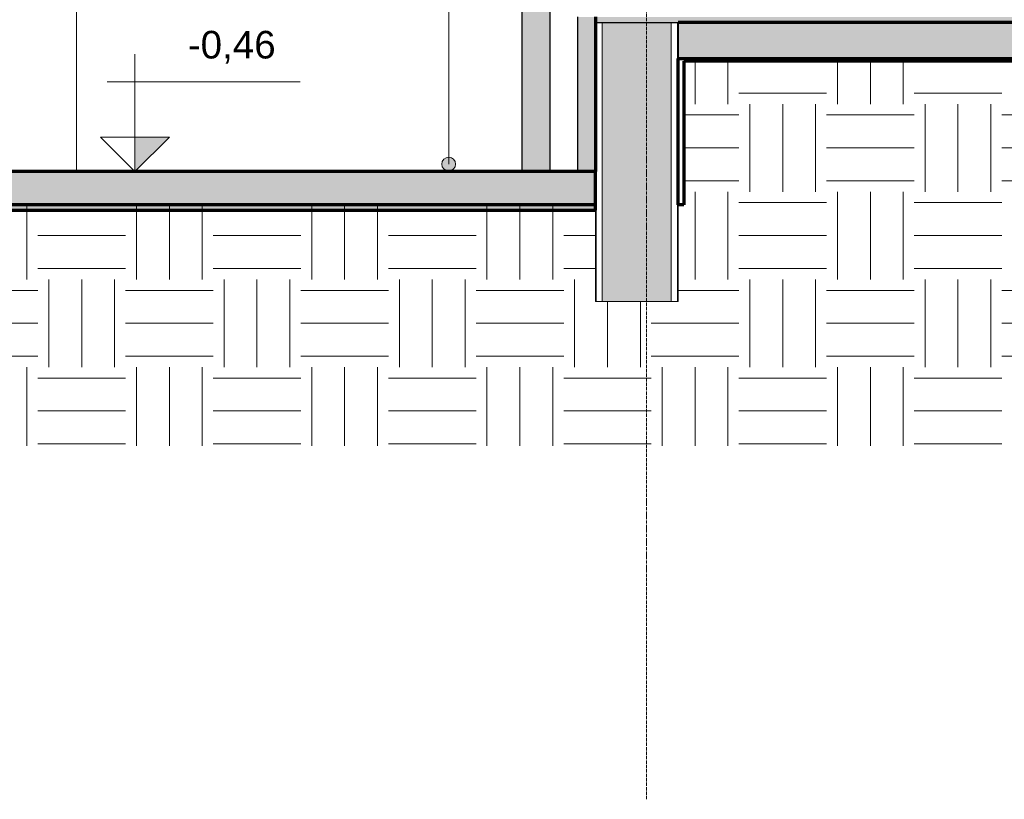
# Model space of a CAD drawing. Header units: millimetres. Extents: x -21497 to 35032, y -1993 to 8822.
# Tile 10 of 25: x -8180 to -4612, y -1803 to 1020. Entities that reach past the tile are written whole.
import ezdxf

# ---------------------------------------------------------------- set-up
doc = ezdxf.new("R2010")
doc.units = ezdxf.units.MM
doc.linetypes.add('_Traço - ponto', pattern=[16, 12, -2, 0, -2])
for name, color, linetype, lineweight in [('A-FLOR', 192, 'Continuous', 18), ('A-FLOR-PATT', 8, 'Continuous', 25), ('A-GENM', 13, 'Continuous', 18), ('A-WALL', 113, 'Continuous', 18), ('A-WALL-PATT', 111, 'Continuous', 70), ('G-ANNO-DIMS', 111, 'Continuous', 9), ('G-ANNO-TEXT', 231, 'Continuous', 9), ('S-GRID', 1, 'Continuous', 9)]:
    doc.layers.add(name, color=color, linetype=linetype, lineweight=lineweight)
doc.styles.add('Arial_3', font='arial.ttf', dxfattribs={"height": 100})
pattern_1 = [(0, (-9383.74, 3294.04), (317.5, 317.5), [317.5, -317.5]), (0, (-9383.74, 3413.1), (317.5, 317.5), [317.5, -317.5]), (0, (-9383.74, 3532.16), (317.5, 317.5), [317.5, -317.5]), (90, (-9344.06, 3571.85), (-317.5, 317.5), [317.5, -317.5]), (90, (-9225, 3571.85), (-317.5, 317.5), [317.5, -317.5]), (90, (-9105.93, 3571.85), (-317.5, 317.5), [317.5, -317.5])]

# ---------------------------------------------------------------- blocks, each defined once
blk = doc.blocks.new('Generic Models 2 - Generic Models 2-3017803-CORTE E - MANTER _ CONSTRUIR')
at = {"layer": 'A-GENM'}
for p, q in [((-10173.5, 1761.2), (-10173.5, 2103.7)), ((-9893.5, 2103.7), (-10173.5, 2103.7)), ((-9893.5, 2103.7), (-9893.5, 1761.2)), ((-8253.4, 1703.8), (-8253.4, 2103.7)), ((-7973.4, 2103.7), (-8253.4, 2103.7)), ((-7973.4, 2103.7), (-7973.4, 1703.8)), ((-10233.4, 1761.2), (-9833.5, 1761.2)), ((-10233.4, 1623.8), (-10233.4, 1761.2)), ((-9833.5, 1761.2), (-9833.5, 1623.8)), ((-8313.5, 1703.8), (-7913.5, 1703.8)), ((-8313.5, 1623.8), (-8313.5, 1703.8)), ((-7913.5, 1703.8), (-7913.5, 1623.8)), ((-9833.5, 1623.8), (-10233.5, 1623.8)), ((-7913.5, 1623.8), (-8313.4, 1623.8)), ((-10193.5, 1573.8), (-9873.5, 1573.8)), ((-10193.5, 1573.8), (-10193.5, 1553.8)), ((-9873.5, 1573.8), (-9873.5, 1553.8)), ((-8273.4, 1553.8), (-8273.4, 1573.8)), ((-8273.4, 1573.8), (-7953.4, 1573.8)), ((-7953.4, 1553.8), (-7953.4, 1573.8)), ((-9873.5, 1553.8), (-10193.5, 1553.8)), ((-10173.5, 1533.3), (-10173.5, 1553.8)), ((-9893.5, 1553.8), (-9893.5, 1533.3)), ((-7953.4, 1553.8), (-8273.4, 1553.8)), ((-8253.4, 1533.3), (-8253.4, 1553.8)), ((-7973.4, 1553.8), (-7973.4, 1533.3)), ((-10193.5, 1533.3), (-9873.5, 1533.3)), ((-10193.5, 1533.3), (-10193.5, 1513.3)), ((-9873.5, 1513.3), (-10193.5, 1513.3)), ((-10173.5, 470), (-10173.5, 1513.3)), ((-9893.5, 1513.3), (-9893.5, 470)), ((-9873.5, 1533.3), (-9873.5, 1513.3)), ((-8273.5, 1513.3), (-8273.5, 1533.3)), ((-8273.5, 1533.3), (-7953.5, 1533.3)), ((-7953.5, 1513.3), (-8273.5, 1513.3)), ((-8253.4, 470), (-8253.4, 1513.3)), ((-7973.4, 1513.3), (-7973.4, 470)), ((-7953.5, 1513.3), (-7953.5, 1533.3))]:
    blk.add_line(p, q, dxfattribs=at)
for points, knots in [([(-10233.5, 1623.8), (-10228, 1622.9), (-10217.6, 1620), (-10205.4, 1613.6), (-10196.7, 1607), (-10188.6, 1599.6), (-10180.2, 1588.8), (-10175.4, 1579), (-10173.5, 1573.8)], [0, 0, 0, 0, 0.2, 0.4, 0.5, 0.6, 0.8, 1, 1, 1, 1]), ([(-9893.5, 1573.8), (-9891.7, 1579), (-9886.9, 1588.8), (-9878.4, 1599.6), (-9870.4, 1607), (-9861.6, 1613.6), (-9849.5, 1620), (-9838.9, 1622.9), (-9833.5, 1623.8)], [-1, -1, -1, -1, -0.8, -0.6, -0.5, -0.4, -0.2, 0, 0, 0, 0]), ([(-8313.4, 1623.8), (-8308.1, 1622.9), (-8297.5, 1620), (-8285.4, 1613.6), (-8276.6, 1607), (-8268.6, 1599.6), (-8260.1, 1588.8), (-8255.3, 1579), (-8253.4, 1573.8)], [-1, -1, -1, -1, -0.8, -0.6, -0.5, -0.4, -0.2, 0, 0, 0, 0]), ([(-7973.5, 1573.8), (-7971.6, 1579), (-7966.8, 1588.8), (-7957.5, 1600.7), (-7949.5, 1607.7), (-7944.5, 1611.3), (-7941.1, 1613.5), (-7936.7, 1616.1), (-7931.1, 1618.7), (-7923.5, 1621.6), (-7917.6, 1623.1), (-7913.5, 1623.8)], [0, 0, 0, 0, 0.2, 0.4, 0.55, 0.5875, 0.625, 0.7, 0.775, 0.85, 1, 1, 1, 1])]:
    blk.add_open_spline(points, degree=3, knots=knots, dxfattribs=at)
blk = doc.blocks.new('Generic Models 1 - Generic Models 24-4258923-CORTE E - MANTER _ CONSTRUIR')
at = {"layer": 'A-GENM', "lineweight": 25}
h = blk.add_hatch(color=254, dxfattribs=at)
h.paths.add_polyline_path([(-6093.5, 470), (-6093.5, 1030), (-6158.5, 1030), (-6158.5, 470), (-6094.3, 470)], flags=0)
h.paths.add_polyline_path([(-6093.5, 4770.5), (-6093.5, 5034.5), (-6116.9, 5052.9), (-6116.9, 5173.7), (-6181.9, 5173.7), (-6181.9, 5021.4), (-6158.5, 5003), (-6158.5, 4773.1), (-6099, 4770.7)], flags=0)
blk.add_hatch(color=254, dxfattribs=at).paths.add_polyline_path([(-6258.3, 470), (-6258.3, 4786.7), (-6358.3, 4786.7), (-6358.3, 470), (-6355.4, 470)], flags=0)
at = {"layer": 'A-GENM', "color": 5, "lineweight": 25}
for p, q in [((-6358.3, 470), (-6358.3, 4786.7)), ((-6258.3, 4786.7), (-6258.3, 470)), ((-6158.5, 1030), (-6158.5, 470))]:
    blk.add_line(p, q, dxfattribs=at)
blk = doc.blocks.new('Spot Elevations - Spot elevation - Corte-10531-CORTE E - MANTER _ CONSTRUIR')
at = {"layer": 'G-ANNO-DIMS'}
blk.add_hatch(color=256, dxfattribs=at).paths.add_polyline_path([(-15271, 1155), (-15396, 1030), (-15396, 1155)], flags=0)
for p, q in [((-15396, 1155), (-15396, 1455)), ((-14797.2, 1355), (-15497.2, 1355)), ((-15521, 1155), (-15271, 1155)), ((-15396, 1030), (-15521, 1155)), ((-15521, 1155), (-15271, 1155)), ((-15271, 1155), (-15396, 1030)), ((-15396, 1030), (-15396, 1155)), ((-15396, 1155), (-15396, 1030))]:
    blk.add_line(p, q, dxfattribs=at)

msp = doc.modelspace()

# ---------------------------------------------------------------- hatches: boundary and pattern name
at = {"layer": 'A-FLOR-PATT', "lineweight": 18}
for points in [[(2356.472, 1010), (2356.472, 1030), (-6091.388, 1030), (-6090.992, 1010), (1972.362, 1010)], [(-5793.492, 880), (2356.472, 880), (2356.472, 1010), (-5793.492, 1010), (-5793.492, 929.112)], [(-6355.439, 330), (-6093.492, 330), (-6093.492, 470), (-11953.492, 470), (-11953.492, 330), (-7869.585, 330)]]:
    msp.add_hatch(color=171, dxfattribs=at).paths.add_polyline_path(points, flags=0)
h = msp.add_hatch(dxfattribs=at)
h.set_pattern_fill('FP_3', color=256, style=0, pattern_type=2)
h.set_pattern_definition(pattern_1)
h.paths.add_polyline_path([(-18130.034, -523.351), (-12303.492, -523.351), (-12303.492, 870), (-17998.492, 870), (-17998.492, -140), (-18348.492, -140), (-18348.492, -523.351), (-18131.594, -523.351)], flags=0)
h.paths.add_polyline_path([(-3327.148, -523.351), (-3158.492, -523.351), (-3158.492, 870), (-5773.492, 870), (-5773.492, -523.351), (-4745.06, -523.351)], flags=0)
h = msp.add_hatch(dxfattribs=at)
h.set_pattern_fill('FP_3', color=256, style=0, pattern_type=2)
h.set_pattern_definition(pattern_1)
h.paths.add_polyline_path([(-12120.012, -523.351), (-5773.492, -523.351), (-5773.492, 350), (-5793.492, 350), (-5793.492, 0), (-6093.492, 0), (-6093.492, 350), (-11953.492, 350), (-11953.492, 0), (-12303.492, 0), (-12303.492, -523.351), (-12121.323, -523.351)], flags=0)
at = {"layer": 'A-WALL-PATT'}
msp.add_hatch(color=256, dxfattribs=at).paths.add_polyline_path([(-5818.492, 0), (-5818.492, 1010), (-6068.492, 1010), (-6068.492, 0)], flags=0)
at = {"layer": 'G-ANNO-TEXT'}
h = msp.add_hatch(color=250, dxfattribs=at)
edge = h.paths.add_edge_path(flags=0)
edge.add_arc((-6625.092, 497.247), 25, 0, 360)

# ---------------------------------------------------------------- linework, layer by layer
at = {"layer": 'A-FLOR', "color": 5, "lineweight": 25}
for p, q in [((-6091.388, 1030), (-6091.388, 1010)), ((-6091.388, 1010), (-5793.492, 1010)), ((-5793.492, 1010), (-5793.492, 880))]:
    msp.add_line(p, q, dxfattribs=at)
at = {"layer": 'A-FLOR', "color": 7, "lineweight": 70}
for p, q in [((2356.472, 1010), (-5793.492, 1010)), ((-5793.492, 880), (-3158.492, 880)), ((-6093.492, 470), (-11953.492, 470)), ((-6093.492, 330), (-6093.492, 470)), ((-11953.492, 330), (-6093.492, 330))]:
    msp.add_line(p, q, dxfattribs=at)
at = {"layer": 'A-FLOR', "lineweight": 70}
for p, q in [((-3158.492, 870), (-5773.492, 870)), ((-5773.492, 870), (-5773.492, 350)), ((-6093.492, 350), (-11953.492, 350)), ((-5773.492, 350), (-5793.492, 350))]:
    msp.add_line(p, q, dxfattribs=at)
at = {"layer": 'A-WALL', "lineweight": 70}
for p, q in [((-6093.492, 1030), (-6093.492, 470)), ((-5793.492, 350), (-5793.492, 880))]:
    msp.add_line(p, q, dxfattribs=at)
at = {"layer": 'A-WALL'}
for p, q in [((-6091.388, 1010), (-6091.388, 1010)), ((-6090.992, 0), (-6090.992, 1010)), ((-6068.492, 0), (-6068.492, 1010)), ((-5818.492, 0), (-5818.492, 1010)), ((-5795.992, 0), (-5795.992, 1010)), ((-6093.492, 330), (-6093.492, 0)), ((-5793.492, 0), (-5793.492, 350)), ((-6093.492, 0), (-5793.492, 0))]:
    msp.add_line(p, q, dxfattribs=at)
at = {"layer": 'G-ANNO-TEXT', "color": 250}
msp.add_line((-6625.092, 497.247), (-6625.092, 6934.333), dxfattribs=at)
msp.add_circle((-6625.092, 497.247), 25, dxfattribs=at)
at = {"layer": 'S-GRID', "linetype": '_Traço - ponto'}
msp.add_line((-5908.492, -1803.164), (-5908.492, 8321.869), dxfattribs=at)

# ---------------------------------------------------------------- block references
at = {"layer": 'A-GENM', "color": 5, "lineweight": 25}
msp.add_blockref('Generic Models 1 - Generic Models 24-4258923-CORTE E - MANTER _ CONSTRUIR', (0, 0), dxfattribs=at)
at = {"layer": 'A-GENM'}
msp.add_blockref('Generic Models 2 - Generic Models 2-3017803-CORTE E - MANTER _ CONSTRUIR', (0, 0), dxfattribs=at)
at = {"layer": 'G-ANNO-DIMS'}
msp.add_blockref('Spot Elevations - Spot elevation - Corte-10531-CORTE E - MANTER _ CONSTRUIR', (7634.225, -560), dxfattribs=at)

# ---------------------------------------------------------------- texts
at = {"layer": 'G-ANNO-DIMS', "insert": (-7570.463, 979.532), "char_height": 100, "width": 380.74495, "attachment_point": 1, "line_spacing_factor": 0.941778, "style": 'Arial_3'}
msp.add_mtext('-0,46', dxfattribs=at)

doc.saveas('drawing.dxf')
